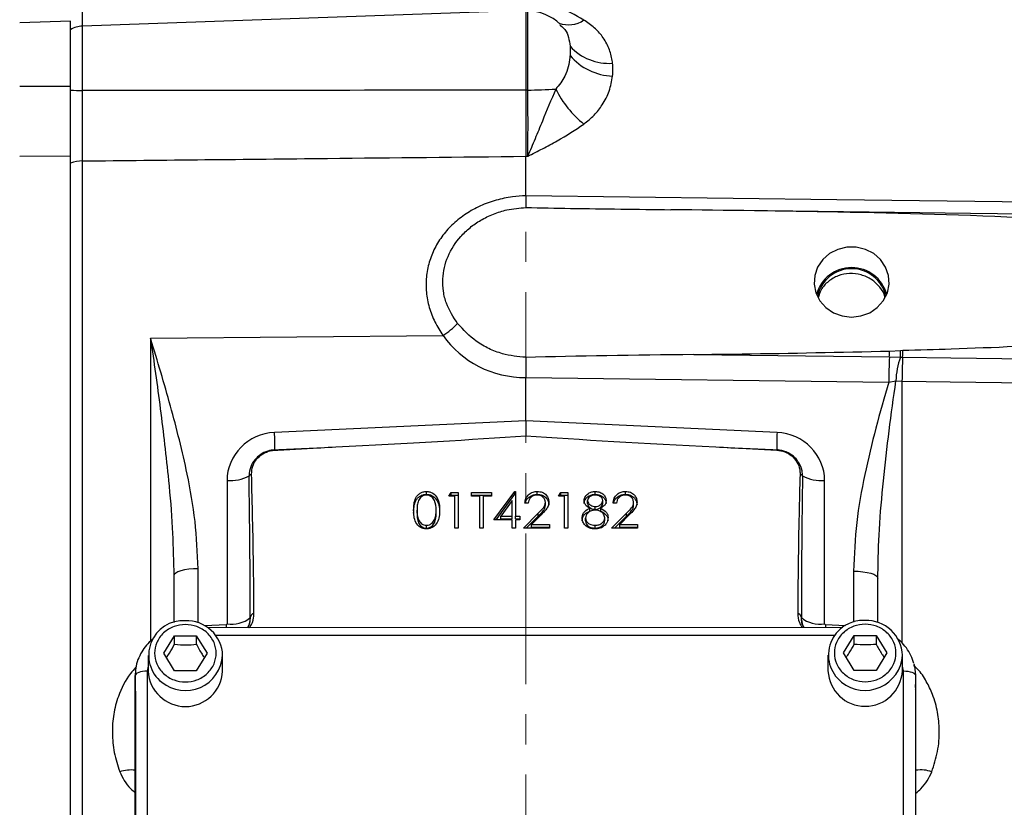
# Model space of a CAD drawing. Header units: inches. Extents: x 0.6 to 16.3, y 0.2 to 11.5.
# Tile 4 of 9: x 2.7 to 6, y 6.5 to 9.1. Entities that reach past the tile are written whole.
import ezdxf

# ---------------------------------------------------------------- set-up
doc = ezdxf.new("R2010")
doc.units = ezdxf.units.IN
doc.header["$MEASUREMENT"] = 0
doc.linetypes.add('CENTERX2', pattern=[0.8, 0.5, -0.1, 0.1, -0.1])
doc.styles.add('SLDTEXTSTYLE0', font='TXT', dxfattribs={"width": 0.75})
doc.dimstyles.new('SLDDIMSTYLE1', dxfattribs={"dimtxt": 0.137795, "dimasz": 0.14, "dimexe": 0, "dimexo": 0.0625, "dimgap": 0.034449, "dimtad": 0, "dimdec": 1, "dimlfac": 1.5, "dimrnd": 1e-09, "dimzin": 12, "dimdsep": 46, "dimtxsty": 'SLDTEXTSTYLE0', "dimblk1": 'CLOSED', "dimblk2": 'CLOSED', "dimsah": 1, "dimcen": 0.09, "dimadec": 0, "dimazin": 3, "dimtfac": 1, "dimtdec": 1, "dimtofl": 0, "dimtmove": 0, "dimatfit": 3, "dimldrblk": 'CLOSED', "dimfxl": 0, "dimfrac": 2, "dimtolj": 1, "dimtzin": 12, "dimarcsym": 0})
doc.dimstyles.new('SLDDIMSTYLE5', dxfattribs={"dimtxt": 0.137795, "dimasz": 0.14, "dimexe": 0, "dimexo": 0.0625, "dimgap": 0.034449, "dimtad": 0, "dimdec": 1, "dimlfac": 1.5, "dimrnd": 1e-09, "dimzin": 4, "dimdsep": 46, "dimtxsty": 'SLDTEXTSTYLE0', "dimblk1": 'CLOSED', "dimblk2": 'CLOSED', "dimsah": 1, "dimcen": 0.09, "dimadec": 0, "dimazin": 1, "dimtfac": 1, "dimtdec": 1, "dimtofl": 0, "dimtmove": 0, "dimatfit": 3, "dimldrblk": 'CLOSED', "dimfxl": 0, "dimfrac": 2, "dimtolj": 1, "dimtzin": 12, "dimarcsym": 0})

# ---------------------------------------------------------------- blocks, each defined once
blk = doc.blocks.new('_Closed')
at = {"color": 0, "linetype": 'ByBlock', "lineweight": -2}
for p, q in [((-1, 0.166667), (0, 0)), ((-1, 0.166667), (-1, -0.166667)), ((0, 0), (-1, -0.166667)), ((0, 0), (-1, 0))]:
    blk.add_line(p, q, dxfattribs=at)
blk = doc.blocks.new('_D_7')
at = {"color": 7, "linetype": 'Continuous', "lineweight": 0}
for p, q in [((5.5488, 10.1336), (5.5068, 10.1336)), ((5.5068, 10.1336), (5.5068, 9.9148)), ((5.8543, 10.1336), (5.8962, 10.1336)), ((5.8962, 10.1336), (5.8962, 9.9148)), ((7.4184, 8.9402), (7.4184, 9.9745)), ((4.3731, 9.9351), (5.386, 9.9351)), ((7.4184, 9.9351), (6.0171, 9.9351)), ((5.5068, 9.9148), (5.5488, 9.9148)), ((5.8962, 9.9148), (5.8543, 9.9148))]:
    blk.add_line(p, q, dxfattribs=at)
at = {"color": 7, "linetype": 'Continuous', "lineweight": 18, "xscale": 0.14, "yscale": 0.14, "rotation": 180.0000000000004}
blk.add_blockref('_Closed', (4.3731, 9.9351), dxfattribs=at)
at = {"color": 7, "linetype": 'Continuous', "lineweight": 18, "xscale": 0.14, "yscale": 0.14}
blk.add_blockref('_Closed', (7.4184, 9.9351), dxfattribs=at)
at = {"color": 7, "linetype": 'Continuous', "lineweight": 18, "char_height": 0.1378, "attachment_point": 1, "style": 'SLDTEXTSTYLE0'}
for s, insert in [('116', (5.5488, 10.0925)), ('4.6', (5.5743, 9.8863))]:
    blk.add_mtext(s, dxfattribs=dict(at, insert=insert))
blk = doc.blocks.new('_D_9')
at = {"color": 7, "linetype": 'Continuous', "lineweight": 0}
for p, q in [((2.405, 10.8423), (2.363, 10.8423)), ((2.363, 10.8423), (2.363, 10.6235)), ((2.7104, 10.8423), (2.7524, 10.8423)), ((2.7524, 10.8423), (2.7524, 10.6235)), ((1.6781, 7.8881), (1.6781, 10.6832)), ((1.6781, 10.6438), (2.2422, 10.6438)), ((4.3731, 10.6438), (2.8732, 10.6438)), ((2.363, 10.6235), (2.405, 10.6235)), ((2.7524, 10.6235), (2.7104, 10.6235))]:
    blk.add_line(p, q, dxfattribs=at)
at = {"color": 7, "linetype": 'Continuous', "lineweight": 18, "xscale": 0.14, "yscale": 0.14, "rotation": 180.0000000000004}
blk.add_blockref('_Closed', (1.6781, 10.6438), dxfattribs=at)
at = {"color": 7, "linetype": 'Continuous', "lineweight": 18, "xscale": 0.14, "yscale": 0.14}
blk.add_blockref('_Closed', (4.3731, 10.6438), dxfattribs=at)
at = {"color": 7, "linetype": 'Continuous', "lineweight": 18, "char_height": 0.1378, "attachment_point": 1, "style": 'SLDTEXTSTYLE0'}
for s, insert in [('103', (2.405, 10.8011)), ('4.0', (2.4304, 10.595))]:
    blk.add_mtext(s, dxfattribs=dict(at, insert=insert))

msp = doc.modelspace()

# ---------------------------------------------------------------- linework, layer by layer
at = {"color": 7, "linetype": 'CENTERX2', "lineweight": 18}
msp.add_line((4.3731, 3.6952), (4.3731, 10.8223), dxfattribs=at)
at = {"color": 7, "linetype": 'Continuous', "lineweight": 25}
for p, q in [((4.3731, 9.1288), (2.9036, 9.0775)), ((4.3731, 9.1288), (4.3731, 8.8651)), ((2.8634, 9.094), (2.6954, 9.0881)), ((2.8634, 8.8779), (2.8634, 9.094)), ((4.4862, 9.0814), (4.4881, 9.0796)), ((2.6954, 8.8777), (2.8634, 8.8779)), ((2.8634, 8.8651), (2.8634, 8.8779)), ((4.3789, 8.8651), (4.3731, 8.8651)), ((2.6954, 8.6455), (2.8634, 8.6473)), ((2.8634, 6.3583), (2.8634, 8.6473)), ((2.9036, 6.3462), (2.9036, 8.63)), ((4.3731, 8.5144), (4.3731, 8.6455)), ((4.3731, 8.6455), (4.3789, 8.6455)), ((4.3731, 8.5144), (4.3731, 8.5144)), ((3.1292, 8.0421), (4.0987, 8.0514)), ((5.579, 7.9995), (5.6152, 8.0019)), ((5.6152, 8.0019), (5.6231, 8.0024)), ((4.9302, 7.9881), (5.5782, 7.98)), ((5.5782, 7.98), (5.6153, 7.9792)), ((4.3731, 7.9119), (4.3731, 7.9118)), ((4.3731, 7.7683), (4.3731, 7.9118)), ((4.3731, 7.9118), (5.5763, 7.8967)), ((5.5763, 7.8967), (5.5998, 7.9005)), ((5.5998, 7.9005), (5.6202, 7.8998)), ((4.3731, 7.7683), (3.5402, 7.7298)), ((5.206, 7.7298), (4.3731, 7.7683)), ((4.3731, 7.7683), (4.3731, 7.719)), ((5.0026, 7.6816), (5.2051, 7.671)), ((3.3826, 7.5703), (3.3826, 7.0951)), ((5.3636, 7.0951), (5.3636, 7.5703)), ((4.0436, 7.5246), (4.0436, 7.5342)), ((4.1181, 7.519), (4.1256, 7.5311)), ((4.1376, 7.519), (4.1181, 7.519)), ((4.124, 7.519), (4.1256, 7.5216)), ((4.1256, 7.5311), (4.149, 7.5311)), ((4.1256, 7.5216), (4.1256, 7.5311)), ((4.1256, 7.5216), (4.149, 7.5216)), ((4.1376, 7.4129), (4.1376, 7.519)), ((4.149, 7.5311), (4.149, 7.4129)), ((4.1928, 7.5311), (4.2594, 7.5311)), ((4.1928, 7.519), (4.1928, 7.5311)), ((4.1928, 7.5216), (4.2594, 7.5216)), ((4.2205, 7.519), (4.1928, 7.519)), ((4.2205, 7.4129), (4.2205, 7.519)), ((4.2318, 7.519), (4.2318, 7.4129)), ((4.2594, 7.519), (4.2318, 7.519)), ((4.2594, 7.5311), (4.2594, 7.519)), ((4.2675, 7.4402), (4.3367, 7.5342)), ((4.2746, 7.4402), (4.3367, 7.5246)), ((4.3367, 7.5342), (4.339, 7.5342)), ((4.3367, 7.5246), (4.3367, 7.5342)), ((4.3367, 7.5246), (4.339, 7.5246)), ((4.339, 7.5342), (4.339, 7.4523)), ((4.4112, 7.5246), (4.4112, 7.5342)), ((4.4819, 7.519), (4.4893, 7.5311)), ((4.5014, 7.519), (4.4819, 7.519)), ((4.4878, 7.519), (4.4893, 7.5216)), ((4.4893, 7.5311), (4.5128, 7.5311)), ((4.4893, 7.5216), (4.4893, 7.5311)), ((4.4893, 7.5216), (4.5128, 7.5216)), ((4.5014, 7.4129), (4.5014, 7.519)), ((4.5128, 7.5311), (4.5128, 7.4129)), ((4.6035, 7.5246), (4.6035, 7.5342)), ((4.7035, 7.5246), (4.7035, 7.5342)), ((4.3276, 7.5037), (4.2899, 7.4523)), ((4.3276, 7.4523), (4.3276, 7.5037)), ((4.3812, 7.4948), (4.3699, 7.4948)), ((4.4381, 7.4885), (4.4381, 7.4981)), ((4.5777, 7.4941), (4.5777, 7.5037)), ((4.5848, 7.4692), (4.5848, 7.4788)), ((4.6033, 7.4746), (4.6033, 7.4841)), ((4.6214, 7.4692), (4.6214, 7.4788)), ((4.6281, 7.4943), (4.6281, 7.5039)), ((4.6735, 7.4948), (4.6622, 7.4948)), ((4.7304, 7.4885), (4.7304, 7.4981)), ((4.0126, 7.4625), (4.0126, 7.472)), ((4.0711, 7.4327), (4.0711, 7.4423)), ((4.0759, 7.4625), (4.0759, 7.472)), ((4.2899, 7.4523), (4.3276, 7.4523)), ((4.2899, 7.4428), (4.2899, 7.4523)), ((4.2899, 7.4428), (4.3276, 7.4428)), ((4.3276, 7.4428), (4.3276, 7.4523)), ((4.339, 7.4523), (4.3536, 7.4523)), ((4.339, 7.4428), (4.339, 7.4523)), ((4.339, 7.4428), (4.3536, 7.4428)), ((4.3536, 7.4523), (4.3536, 7.4402)), ((4.365, 7.4129), (4.4141, 7.4618)), ((4.3746, 7.4129), (4.4141, 7.4523)), ((4.4238, 7.4566), (4.3921, 7.425)), ((4.4141, 7.4523), (4.4141, 7.4618)), ((4.5712, 7.4365), (4.5712, 7.446)), ((4.6346, 7.4376), (4.6346, 7.4471)), ((4.6573, 7.4129), (4.7064, 7.4618)), ((4.6669, 7.4129), (4.7064, 7.4523)), ((4.7161, 7.4566), (4.6844, 7.425)), ((4.7064, 7.4523), (4.7064, 7.4618)), ((4.044, 7.4124), (4.044, 7.422)), ((4.149, 7.4129), (4.1376, 7.4129)), ((4.2318, 7.4129), (4.2205, 7.4129)), ((4.3276, 7.4402), (4.2675, 7.4402)), ((4.3276, 7.4129), (4.3276, 7.4402)), ((4.339, 7.4129), (4.3276, 7.4129)), ((4.339, 7.4402), (4.339, 7.4129)), ((4.3536, 7.4402), (4.339, 7.4402)), ((4.4511, 7.4129), (4.365, 7.4129)), ((4.3921, 7.425), (4.4511, 7.425)), ((4.3921, 7.4155), (4.3921, 7.425)), ((4.3921, 7.4155), (4.4511, 7.4155)), ((4.4511, 7.425), (4.4511, 7.4129)), ((4.5128, 7.4129), (4.5014, 7.4129)), ((4.6028, 7.4124), (4.6028, 7.422)), ((4.7434, 7.4129), (4.6573, 7.4129)), ((4.6844, 7.425), (4.7434, 7.425)), ((4.6844, 7.4155), (4.6844, 7.425)), ((4.6844, 7.4155), (4.7434, 7.4155)), ((4.7434, 7.425), (4.7434, 7.4129)), ((3.2059, 7.2715), (3.2064, 7.255)), ((3.2064, 7.255), (3.2064, 7.0995)), ((5.5398, 7.247), (5.5402, 7.2597)), ((5.5398, 7.0992), (5.5398, 7.247)), ((3.4597, 7.1162), (3.4586, 7.1065)), ((5.4236, 7.0827), (3.3191, 7.0819)), ((3.3826, 7.0951), (3.3793, 7.0919)), ((5.3669, 7.0919), (5.3636, 7.0951)), ((3.1727, 6.9977), (3.2087, 7.0559)), ((3.2087, 7.0559), (3.2807, 7.0559)), ((3.2087, 7.0273), (3.2087, 7.0559)), ((3.2807, 7.0559), (3.3167, 6.9977)), ((3.2807, 7.0559), (3.2807, 7.0273)), ((5.4261, 6.9985), (5.4621, 7.0567)), ((5.4621, 7.0567), (5.5341, 7.0567)), ((5.4621, 7.028), (5.4621, 7.0567)), ((5.5341, 7.0567), (5.5701, 6.9985)), ((5.5341, 7.0567), (5.5341, 7.028)), ((3.1214, 6.9901), (3.1214, 6.938)), ((3.2087, 6.9395), (3.1727, 6.9977)), ((3.3167, 6.9977), (3.2807, 6.9395)), ((3.3681, 6.938), (3.3681, 6.9901)), ((5.3747, 6.9909), (5.3747, 6.9388)), ((5.4621, 6.9403), (5.4261, 6.9985)), ((5.5701, 6.9985), (5.5341, 6.9403)), ((5.6214, 6.9388), (5.6214, 6.9909)), ((3.0784, 5.99), (3.0781, 6.9236)), ((3.0781, 6.9236), (3.0781, 6.8782)), ((3.1181, 6.938), (3.1184, 6.0044)), ((3.2807, 6.9395), (3.2087, 6.9395)), ((5.5341, 6.9403), (5.4621, 6.9403)), ((5.6251, 6.0052), (5.6247, 6.9388)), ((5.6647, 6.9245), (5.6651, 5.9909)), ((5.6664, 6.8721), (5.6647, 6.8941)), ((3.0781, 6.8782), (3.0784, 5.9446)), ((3.0798, 6.8721), (3.0798, 5.9278)), ((5.6664, 5.9278), (5.6664, 6.8721))]:
    msp.add_line(p, q, dxfattribs=at)
at = {"color": 8, "linetype": 'Continuous', "lineweight": 25}
for p, q in [((4.3789, 9.1286), (4.3789, 8.8651)), ((2.9036, 8.8634), (2.9036, 9.0775)), ((3.1292, 8.0421), (3.1292, 7.037)), ((5.6202, 7.031), (5.6202, 7.8998)), ((3.2869, 7.0983), (3.2869, 7.278)), ((5.4593, 7.2699), (5.4593, 7.1002)), ((3.3793, 7.0919), (3.3086, 7.0886)), ((3.3793, 7.0919), (3.3797, 7.082)), ((5.3669, 7.0919), (5.3665, 7.0826)), ((5.4332, 7.0888), (5.3669, 7.0919)), ((5.3971, 7.057), (3.3456, 7.0563)), ((3.1214, 6.9543), (3.1181, 6.938)), ((5.6247, 6.9388), (5.6214, 6.9551))]:
    msp.add_line(p, q, dxfattribs=at)
at = {"color": 7, "linetype": 'Continuous', "lineweight": 25, "flags": 128}
for points in [[(6.2036, 8.4909), (6.0437, 8.493), (5.4041, 8.5012), (4.3731, 8.5144)], [(6.2058, 8.4516), (5.8476, 8.4562), (5.0898, 8.4657)], [(5.4531, 8.1125), (5.4841, 8.1162), (5.5131, 8.1269), (5.5383, 8.144), (5.5582, 8.1665), (5.5715, 8.1928), (5.5773, 8.2214), (5.5754, 8.2505), (5.5657, 8.2782), (5.549, 8.3028), (5.5263, 8.3227), (5.4989, 8.3368), (5.4687, 8.344), (5.4375, 8.344), (5.4073, 8.3368), (5.3799, 8.3227), (5.3572, 8.3028), (5.3405, 8.2782), (5.3308, 8.2505), (5.3289, 8.2214), (5.3347, 8.1928), (5.348, 8.1665), (5.3679, 8.144), (5.3931, 8.1269), (5.4221, 8.1162), (5.4531, 8.1125)], [(5.6222, 7.9793), (5.7821, 7.9773), (6.2056, 7.972)], [(5.6202, 7.8998), (5.7801, 7.8978), (6.2036, 7.8926)], [(3.2869, 7.278), (3.271, 7.2774), (3.2559, 7.276), (3.242, 7.2739), (3.2298, 7.271), (3.2199, 7.2675), (3.2125, 7.2636), (3.208, 7.2594), (3.2064, 7.255)], [(5.4593, 7.2699), (5.4752, 7.2693), (5.4903, 7.2679), (5.5042, 7.2658), (5.5164, 7.2629), (5.5263, 7.2595), (5.5337, 7.2556), (5.5382, 7.2513), (5.5398, 7.247)], [(5.6596, 6.9627), (5.6615, 6.9549), (5.6647, 6.9245)], [(3.1181, 6.938), (3.1103, 6.9377), (3.1028, 6.9369), (3.0958, 6.9355), (3.0898, 6.9337), (3.0848, 6.9316), (3.0811, 6.9291), (3.0788, 6.9264), (3.0781, 6.9236)], [(5.6247, 6.9388), (5.6325, 6.9385), (5.64, 6.9377), (5.647, 6.9364), (5.653, 6.9346), (5.658, 6.9325), (5.6617, 6.93), (5.664, 6.9273), (5.6647, 6.9245)]]:
    msp.add_lwpolyline(points, dxfattribs=at)
at = {"color": 7, "linetype": 'Continuous', "lineweight": 25}
for centre, radius, start, end in [((4.3731, 8.962), 0.1667, 46.6903, 88), ((2.9064, 8.9975), 0.08, 92, 122.5136), ((4.6477, 9.1261), 0.1724, 222.1195, 274.3396), ((4.6674, 9.1042), 0.193, 220.0986, 268.0042), ((2.9047, 9.388), 0.5246, 265.4846, 269.8806), ((4.378, 10.2933), 1.4281, 270.0385, 273.7856), ((4.779, 9.0201), 0.3423, 206.346, 231.4321), ((2.9053, 8.5038), 0.1262, 90.7382, 109.3569), ((5.4531, 8.1558), 0.1207, 15.261, 164.739), ((5.4531, 8.1567), 0.1158, 11.9351, 168.0649), ((3.9519, 8.2814), 0.2728, 302.5508, 315.6642), ((4.5198, 8.0326), 1.0596, 357.1525, 358.2096), ((5.0638, 7.9862), 0.5515, 359.2732, 1.6314), ((4.5867, 8.0331), 1.0369, 357.0267, 358.3024), ((7.5023, 7.895), 1.926, 177.4696, 179.9479), ((5.837, 7.8945), 0.2373, 159.0848, 178.5348), ((7.4337, 7.8947), 1.8136, 177.326, 179.8376), ((2.8386, 7.6882), 0.7028, 358.6951, 3.3913), ((5.9076, 7.6882), 0.7028, 176.6087, 181.3049), ((3.5519, 7.6706), 0.0107, 171.5511, 177.825), ((5.1943, 7.6706), 0.0107, 2.175, 8.4489), ((3.3919, 7.7101), 0.1401, 266.1927, 297.0836), ((3.4817, 7.5607), 0.0359, 119.7067, 136.6384), ((5.2645, 7.5607), 0.0359, 43.3616, 60.2933), ((5.3543, 7.7101), 0.1401, 242.9164, 273.8073), ((3.3986, 7.188), 0.0943, 260.1862, 310.3495), ((3.4803, 7.1106), 0.0214, 113.3738, 164.7874), ((5.2659, 7.1106), 0.0214, 15.2126, 66.6262), ((5.3476, 7.188), 0.0943, 229.6505, 279.8138), ((3.2374, 6.991), 0.1145, 86.3204, 231.6089), ((3.2498, 6.987), 0.1183, 1.4731, 92.4617), ((5.4907, 6.9917), 0.1145, 86.3204, 231.6089), ((5.5031, 6.9878), 0.1183, 1.4731, 92.4617), ((3.2447, 6.9444), 0.1235, 182.9753, 357.0247), ((5.4981, 6.9452), 0.1235, 182.9753, 357.0247)]:
    msp.add_arc(centre, radius, start, end, dxfattribs=at)
at = {"color": 8, "linetype": 'Continuous', "lineweight": 25}
for centre, radius, start, end in [((4.5146, 9.1708), 0.0893, 249.3186, 304.7607), ((3.2443, 6.9977), 0.124, 231.0295, 356.4995), ((5.4976, 6.9984), 0.124, 231.0295, 356.4995), ((5.6545, 6.8718), 0.0119, 1.26, 30.8378), ((3.0653, 6.4833), 0.1273, 84.209, 107.4601), ((5.682, 6.4923), 0.1184, 71.7348, 97.53)]:
    msp.add_arc(centre, radius, start, end, dxfattribs=at)
at = {"color": 7, "linetype": 'Continuous', "lineweight": 25}
for centre, major_axis, ratio, start_param, end_param in [((4.3759, 8.2335), (0.3286, 0.0582), 0.962793, 3.561487, 4.53521), ((5.6768, 7.9175), (2.2836, 0), 0.032706, 1.903863, 2.17838), ((3.5459, 7.5724), (0.161, 0.0285), 0.962793, 1.4369, 2.97279), ((2.8154, 7.7184), (2.1007, 0.0685), 0.035536, 5.168919, 5.546555), ((5.9308, 7.7184), (2.1007, -0.0685), 0.035536, 3.878223, 4.255859), ((5.2003, 7.5724), (0.161, -0.0285), 0.962793, 0.168803, 1.704693), ((-18.4416, 6.7351), (50.2127, 2.294), 0.001485, 5.165466, 5.169954), ((27.1879, 6.7351), (50.2127, -2.294), 0.001485, 4.254824, 4.259312), ((3.3798, 6.9771), (0.0028, 1.737), 0.046027, 4.792596, 5.070201), ((5.3664, 6.9771), (-0.0028, 1.737), 0.046027, 1.212984, 1.490589)]:
    msp.add_ellipse(centre, major_axis=major_axis, ratio=ratio, start_param=start_param, end_param=end_param, dxfattribs=at)
for points, knots in [([(4.5656, 9.0974), (4.5367, 9.1134), (4.493, 9.1377), (4.4288, 9.1644), (4.3958, 9.1774), (4.3791, 9.1839), (4.3789, 9.1839)], [0, 0, 0, 0, 0.493398, 0.7450289, 0.9974526, 1, 1, 1, 1]), ([(4.6607, 8.9542), (4.6604, 8.9572), (4.6583, 8.9742), (4.6498, 9.0048), (4.6294, 9.0412), (4.6013, 9.0727), (4.5776, 9.0891), (4.5656, 9.0974)], [0, 0, 0, 0, 0.054789, 0.306864, 0.566571, 0.779999, 1, 1, 1, 1]), ([(4.5198, 8.9799), (4.5196, 8.9776), (4.5187, 8.9654), (4.5146, 8.9423), (4.5028, 8.9051), (4.4836, 8.882), (4.4722, 8.8682)], [0, 0, 0, 0, 0.061603, 0.328469, 0.601193, 1, 1, 1, 1]), ([(4.5656, 8.7525), (4.5773, 8.762), (4.601, 8.7812), (4.6298, 8.8184), (4.6523, 8.8624), (4.6579, 8.8948), (4.6607, 8.9113)], [0, 0, 0, 0, 0.21336, 0.43352, 0.711269, 1, 1, 1, 1]), ([(2.8634, 8.6473), (2.8634, 8.6657), (2.8634, 8.6997), (2.8634, 8.7559), (2.8634, 8.8147), (2.8634, 8.8558), (2.8634, 8.8779)], [0, 0, 0, 0, 0.266835, 0.494114, 0.727989, 1, 1, 1, 1]), ([(2.8634, 8.64), (2.8634, 8.6507), (2.8634, 8.6782), (2.8634, 8.7271), (2.8634, 8.7847), (2.8634, 8.8311), (2.8634, 8.8579), (2.8634, 8.8651)], [0, 0, 0, 0, 0.160172, 0.411657, 0.656043, 0.907518, 1, 1, 1, 1]), ([(2.9036, 8.63), (2.9036, 8.6472), (2.9035, 8.682), (2.9034, 8.7404), (2.9035, 8.8017), (2.9036, 8.8426), (2.9036, 8.8634)], [0, 0, 0, 0, 0.245724, 0.500002, 0.745724, 1, 1, 1, 1]), ([(4.3731, 8.8651), (4.1137, 8.8647), (3.6238, 8.8638), (3.134, 8.8636), (2.9036, 8.8634)], [0, 0, 0, 0, 0.529676, 1, 1, 1, 1]), ([(4.3731, 8.8651), (4.3731, 8.8461), (4.3731, 8.8076), (4.3731, 8.7506), (4.3731, 8.6952), (4.3731, 8.6623), (4.3731, 8.6455)], [0, 0, 0, 0, 0.246215, 0.500001, 0.746214, 1, 1, 1, 1]), ([(4.4722, 8.8682), (4.4573, 8.8325), (4.4337, 8.7763), (4.4034, 8.7019), (4.3872, 8.6641), (4.379, 8.6456), (4.3789, 8.6455)], [0, 0, 0, 0, 0.4589434, 0.7218646, 0.9976696, 1, 1, 1, 1]), ([(4.3789, 8.8651), (4.379, 8.8466), (4.3792, 8.8092), (4.3793, 8.7527), (4.3792, 8.6967), (4.379, 8.6627), (4.3789, 8.6455)], [0, 0, 0, 0, 0.239385, 0.485722, 0.738731, 1, 1, 1, 1]), ([(4.3789, 8.6455), (4.3791, 8.6456), (4.3958, 8.6539), (4.4288, 8.6706), (4.493, 8.7043), (4.5367, 8.7333), (4.5656, 8.7525)], [0, 0, 0, 0, 0.002547, 0.254971, 0.506602, 1, 1, 1, 1]), ([(2.9036, 8.63), (3.1743, 8.6329), (3.6641, 8.638), (4.1539, 8.6432), (4.3731, 8.6455)], [0, 0, 0, 0, 0.55255, 1, 1, 1, 1]), ([(4.3731, 8.5144), (4.3583, 8.5137), (4.3249, 8.5119), (4.2739, 8.5009), (4.2218, 8.4821), (4.1741, 8.4557), (4.1321, 8.4231), (4.0972, 8.3845), (4.07, 8.3414), (4.0516, 8.2944), (4.0421, 8.2451), (4.0422, 8.1945), (4.0517, 8.1442), (4.07, 8.0955), (4.0891, 8.0661), (4.0987, 8.0514)], [0, 0, 0, 0, 0.0632031, 0.1431444, 0.2230807, 0.302355, 0.3816187, 0.4593966, 0.53716, 0.6140366, 0.6909035, 0.7679438, 0.8449877, 0.922487, 1, 1, 1, 1]), ([(4.3731, 8.5144), (4.3731, 8.5071), (4.3732, 8.4925), (4.3732, 8.48), (4.3732, 8.4768), (4.3732, 8.4755)], [0, 0, 0, 0, 0.381475, 0.762946, 1, 1, 1, 1]), ([(4.147, 8.0907), (4.1329, 8.1125), (4.1111, 8.1459), (4.0989, 8.1977), (4.096, 8.2505), (4.1112, 8.315), (4.1476, 8.3715), (4.1875, 8.4096), (4.224, 8.435), (4.2652, 8.455), (4.3153, 8.4709), (4.3522, 8.4738), (4.3732, 8.4755)], [0, 0, 0, 0, 0.139885, 0.215565, 0.29123, 0.432431, 0.574606, 0.651054, 0.727517, 0.809308, 0.891107, 1, 1, 1, 1]), ([(4.3732, 8.4755), (4.4226, 8.4746), (4.5829, 8.4716), (4.7432, 8.4698), (4.854, 8.4685)], [0, 0, 0, 0, 0.30853, 1, 1, 1, 1]), ([(6.2073, 8.4319), (6.154, 8.4348), (5.8878, 8.4494), (5.4365, 8.4608), (5.0386, 8.4661), (4.854, 8.4685)], [0, 0, 0, 0, 0.118179, 0.590932, 1, 1, 1, 1]), ([(5.5633, 8.1782), (5.5633, 8.1785), (5.5618, 8.1907), (5.5473, 8.2123), (5.5206, 8.2382), (5.4849, 8.254), (5.4461, 8.2584), (5.4078, 8.2508), (5.375, 8.2319), (5.3514, 8.2062), (5.3453, 8.1856), (5.3426, 8.1765)], [0, 0, 0, 0, 0.003081, 0.13109, 0.259145, 0.387161, 0.515039, 0.64293, 0.771116, 0.899571, 1, 1, 1, 1]), ([(4.3732, 7.9789), (4.3469, 7.9814), (4.3046, 7.9856), (4.2501, 8.007), (4.1966, 8.0371), (4.1664, 8.0698), (4.147, 8.0907)], [0, 0, 0, 0, 0.297211, 0.479312, 0.666762, 1, 1, 1, 1]), ([(3.2869, 7.278), (3.2846, 7.3304), (3.2801, 7.4358), (3.2476, 7.6161), (3.197, 7.8179), (3.152, 7.9669), (3.1294, 8.0417), (3.1292, 8.0421)], [0, 0, 0, 0, 0.200948, 0.404035, 0.700761, 0.998253, 1, 1, 1, 1]), ([(4.9302, 7.9881), (4.9836, 7.9888), (5.1998, 7.9913), (5.4161, 7.996), (5.579, 7.9995)], [0, 0, 0, 0, 0.246598, 1, 1, 1, 1]), ([(5.6231, 8.0024), (5.6764, 8.0038), (5.8712, 8.0091), (6.0659, 8.0186), (6.2073, 8.0256)], [0, 0, 0, 0, 0.273641, 1, 1, 1, 1]), ([(4.3732, 7.9789), (4.3732, 7.9742), (4.3732, 7.9619), (4.3732, 7.9385), (4.3731, 7.9207), (4.3731, 7.9119)], [0, 0, 0, 0, 0.230653, 0.615325, 1, 1, 1, 1]), ([(5.6153, 7.9792), (5.6164, 7.9792), (5.6187, 7.9793), (5.621, 7.9793), (5.6222, 7.9793)], [0, 0, 0, 0, 0.4790001, 1, 1, 1, 1]), ([(5.5763, 7.8967), (5.5616, 7.846), (5.5323, 7.7445), (5.4955, 7.5896), (5.4664, 7.4315), (5.4617, 7.3239), (5.4593, 7.2699)], [0, 0, 0, 0, 0.247523, 0.495355, 0.746644, 1, 1, 1, 1]), ([(3.5412, 7.6722), (3.5333, 7.6712), (3.5161, 7.6691), (3.4958, 7.6587), (3.4772, 7.6433), (3.4627, 7.6229), (3.4561, 7.601), (3.4557, 7.5884), (3.4557, 7.5854)], [0, 0, 0, 0, 0.175563, 0.377503, 0.492691, 0.711013, 0.929957, 1, 1, 1, 1]), ([(3.464, 7.5919), (3.4646, 7.6006), (3.4659, 7.618), (3.4794, 7.6416), (3.4999, 7.6596), (3.5219, 7.669), (3.5361, 7.6705), (3.5411, 7.671)], [0, 0, 0, 0, 0.220197, 0.440552, 0.660955, 0.880079, 1, 1, 1, 1]), ([(3.5411, 7.671), (3.5444, 7.6712), (3.5611, 7.6721), (3.6286, 7.6758), (3.6928, 7.679), (3.7436, 7.6816)], [0, 0, 0, 0, 0.048999, 0.246776, 1, 1, 1, 1]), ([(5.2906, 7.5854), (5.2902, 7.5912), (5.2893, 7.6065), (5.2805, 7.6277), (5.2644, 7.6482), (5.2428, 7.6638), (5.2211, 7.6709), (5.2082, 7.672), (5.205, 7.6722)], [0, 0, 0, 0, 0.133792, 0.349993, 0.507743, 0.714732, 0.929626, 1, 1, 1, 1]), ([(5.2051, 7.671), (5.2141, 7.6697), (5.2322, 7.667), (5.2558, 7.6527), (5.2732, 7.6324), (5.2816, 7.6108), (5.2821, 7.597), (5.2822, 7.5919)], [0, 0, 0, 0, 0.2156878, 0.4316876, 0.6495951, 0.8692818, 1, 1, 1, 1]), ([(3.4718, 7.1302), (3.4718, 7.1374), (3.4715, 7.1921), (3.4702, 7.3461), (3.4665, 7.4927), (3.464, 7.5919)], [0, 0, 0, 0, 0.046876, 0.355706, 1, 1, 1, 1]), ([(5.2822, 7.5919), (5.281, 7.5472), (5.2766, 7.3933), (5.2753, 7.2394), (5.2744, 7.1302)], [0, 0, 0, 0, 0.290666, 1, 1, 1, 1]), ([(4.0012, 7.472), (4.0014, 7.4789), (4.0017, 7.4927), (4.0063, 7.5097), (4.0141, 7.5215), (4.0224, 7.5286), (4.0325, 7.5333), (4.0399, 7.5339), (4.0436, 7.5342)], [0, 0, 0, 0, 0.250526, 0.500164, 0.625273, 0.750198, 0.875111, 1, 1, 1, 1]), ([(4.0012, 7.4624), (4.0014, 7.4693), (4.0017, 7.4831), (4.0063, 7.5001), (4.0141, 7.512), (4.0224, 7.519), (4.0325, 7.5238), (4.0399, 7.5243), (4.0436, 7.5246)], [0, 0, 0, 0, 0.250526, 0.500164, 0.625273, 0.750198, 0.875111, 1, 1, 1, 1]), ([(4.044, 7.522), (4.041, 7.5218), (4.0352, 7.5212), (4.0275, 7.5171), (4.0214, 7.5113), (4.0158, 7.5017), (4.0129, 7.4882), (4.0127, 7.4774), (4.0126, 7.472)], [0, 0, 0, 0, 0.124874, 0.249889, 0.374726, 0.499789, 0.7495, 1, 1, 1, 1]), ([(4.0436, 7.5342), (4.0473, 7.5339), (4.0548, 7.5333), (4.0684, 7.5272), (4.0805, 7.5131), (4.0867, 7.4928), (4.0871, 7.4789), (4.0873, 7.472)], [0, 0, 0, 0, 0.1251695, 0.2503357, 0.4988652, 0.7490161, 1, 1, 1, 1]), ([(4.0436, 7.5246), (4.0473, 7.5243), (4.0548, 7.5238), (4.0684, 7.5176), (4.0805, 7.5036), (4.0867, 7.4833), (4.0871, 7.4694), (4.0873, 7.4624)], [0, 0, 0, 0, 0.125169, 0.250336, 0.498865, 0.749016, 1, 1, 1, 1]), ([(4.0759, 7.472), (4.0755, 7.483), (4.0748, 7.4994), (4.0629, 7.5157), (4.0526, 7.5212), (4.0468, 7.5218), (4.044, 7.522)], [0, 0, 0, 0, 0.500072, 0.749021, 0.874598, 1, 1, 1, 1]), ([(4.3699, 7.4948), (4.3706, 7.5005), (4.3721, 7.512), (4.3829, 7.5251), (4.3966, 7.533), (4.4063, 7.5338), (4.4112, 7.5342)], [0, 0, 0, 0, 0.280029, 0.559515, 0.779668, 1, 1, 1, 1]), ([(4.372, 7.4948), (4.3724, 7.4972), (4.3738, 7.5053), (4.383, 7.5155), (4.3966, 7.5235), (4.4063, 7.5242), (4.4112, 7.5246)], [0, 0, 0, 0, 0.142936, 0.475639, 0.737713, 1, 1, 1, 1]), ([(4.4106, 7.522), (4.4063, 7.5216), (4.3976, 7.5208), (4.3878, 7.5134), (4.3826, 7.5042), (4.3817, 7.4979), (4.3812, 7.4948)], [0, 0, 0, 0, 0.279699, 0.558847, 0.779176, 1, 1, 1, 1]), ([(4.4381, 7.4981), (4.4375, 7.5017), (4.4365, 7.5091), (4.4287, 7.5168), (4.4198, 7.5214), (4.4137, 7.5218), (4.4106, 7.522)], [0, 0, 0, 0, 0.279126, 0.558978, 0.77935, 1, 1, 1, 1]), ([(4.4112, 7.5342), (4.4168, 7.5337), (4.4281, 7.5327), (4.4406, 7.5231), (4.4482, 7.5114), (4.449, 7.5031), (4.4494, 7.499)], [0, 0, 0, 0, 0.2798903, 0.5592237, 0.7795824, 1, 1, 1, 1]), ([(4.4112, 7.5246), (4.4168, 7.5241), (4.4281, 7.5231), (4.4406, 7.5135), (4.4482, 7.5018), (4.449, 7.4936), (4.4494, 7.4895)], [0, 0, 0, 0, 0.27989, 0.559224, 0.779582, 1, 1, 1, 1]), ([(4.5663, 7.5038), (4.5672, 7.5086), (4.569, 7.518), (4.5795, 7.5279), (4.5914, 7.5333), (4.5995, 7.5339), (4.6035, 7.5342)], [0, 0, 0, 0, 0.2788058, 0.5584573, 0.7791595, 1, 1, 1, 1]), ([(4.5663, 7.4943), (4.5672, 7.499), (4.569, 7.5085), (4.5795, 7.5183), (4.5914, 7.5237), (4.5995, 7.5243), (4.6035, 7.5246)], [0, 0, 0, 0, 0.278806, 0.558457, 0.77916, 1, 1, 1, 1]), ([(4.6028, 7.522), (4.5995, 7.5218), (4.5929, 7.5214), (4.5847, 7.5171), (4.5788, 7.511), (4.5781, 7.5061), (4.5777, 7.5037)], [0, 0, 0, 0, 0.280651, 0.560566, 0.78062, 1, 1, 1, 1]), ([(4.6281, 7.5039), (4.6274, 7.5069), (4.626, 7.513), (4.6167, 7.5209), (4.6081, 7.5216), (4.6028, 7.522)], [0, 0, 0, 0, 0.278971, 0.559919, 1, 1, 1, 1]), ([(4.6035, 7.5342), (4.6085, 7.5337), (4.6186, 7.5326), (4.6305, 7.5248), (4.638, 7.5146), (4.6389, 7.5072), (4.6394, 7.5035)], [0, 0, 0, 0, 0.279929, 0.559623, 0.779946, 1, 1, 1, 1]), ([(4.6035, 7.5246), (4.6085, 7.5241), (4.6186, 7.5231), (4.6305, 7.5153), (4.638, 7.505), (4.6389, 7.4976), (4.6394, 7.4939)], [0, 0, 0, 0, 0.279929, 0.559623, 0.779946, 1, 1, 1, 1]), ([(4.6622, 7.4948), (4.6629, 7.5005), (4.6644, 7.512), (4.6752, 7.5251), (4.6889, 7.533), (4.6986, 7.5338), (4.7035, 7.5342)], [0, 0, 0, 0, 0.280029, 0.559515, 0.779668, 1, 1, 1, 1]), ([(4.6643, 7.4948), (4.6647, 7.4972), (4.6661, 7.5053), (4.6753, 7.5155), (4.6889, 7.5235), (4.6986, 7.5242), (4.7035, 7.5246)], [0, 0, 0, 0, 0.142936, 0.475639, 0.737713, 1, 1, 1, 1]), ([(4.7029, 7.522), (4.6986, 7.5216), (4.6899, 7.5208), (4.6801, 7.5134), (4.6749, 7.5042), (4.674, 7.4979), (4.6735, 7.4948)], [0, 0, 0, 0, 0.2796987, 0.5588466, 0.7791762, 1, 1, 1, 1]), ([(4.7304, 7.4981), (4.7298, 7.5017), (4.7288, 7.5091), (4.721, 7.5168), (4.7121, 7.5214), (4.706, 7.5218), (4.7029, 7.522)], [0, 0, 0, 0, 0.279126, 0.558978, 0.77935, 1, 1, 1, 1]), ([(4.7035, 7.5342), (4.7091, 7.5337), (4.7204, 7.5327), (4.7329, 7.5231), (4.7405, 7.5114), (4.7413, 7.5031), (4.7417, 7.499)], [0, 0, 0, 0, 0.27989, 0.559224, 0.779582, 1, 1, 1, 1]), ([(4.7035, 7.5246), (4.7091, 7.5241), (4.7204, 7.5231), (4.7329, 7.5135), (4.7405, 7.5018), (4.7413, 7.4936), (4.7417, 7.4895)], [0, 0, 0, 0, 0.27989, 0.559224, 0.779582, 1, 1, 1, 1]), ([(4.4141, 7.4618), (4.4202, 7.4677), (4.4286, 7.4758), (4.437, 7.4884), (4.4377, 7.4949), (4.4381, 7.4981)], [0, 0, 0, 0, 0.560717, 0.780532, 1, 1, 1, 1]), ([(4.4141, 7.4523), (4.4202, 7.4581), (4.4286, 7.4662), (4.437, 7.4789), (4.4377, 7.4853), (4.4381, 7.4885)], [0, 0, 0, 0, 0.560717, 0.780532, 1, 1, 1, 1]), ([(4.4494, 7.499), (4.4489, 7.4943), (4.4479, 7.4849), (4.4378, 7.4708), (4.4291, 7.462), (4.4238, 7.4566)], [0, 0, 0, 0, 0.279288, 0.559154, 1, 1, 1, 1]), ([(4.5599, 7.4464), (4.5603, 7.4503), (4.5611, 7.4582), (4.5696, 7.4705), (4.5791, 7.4756), (4.5848, 7.4788)], [0, 0, 0, 0, 0.279987, 0.559901, 1, 1, 1, 1]), ([(4.5848, 7.4788), (4.5794, 7.4821), (4.5718, 7.4868), (4.567, 7.4968), (4.5666, 7.5015), (4.5663, 7.5038)], [0, 0, 0, 0, 0.557752, 0.778932, 1, 1, 1, 1]), ([(4.5777, 7.5037), (4.5784, 7.5005), (4.5798, 7.4942), (4.5874, 7.4883), (4.5953, 7.4847), (4.6006, 7.4843), (4.6033, 7.4841)], [0, 0, 0, 0, 0.277721, 0.558224, 0.779072, 1, 1, 1, 1]), ([(4.5777, 7.4941), (4.5784, 7.491), (4.5798, 7.4847), (4.5874, 7.4787), (4.5953, 7.4751), (4.6006, 7.4748), (4.6033, 7.4746)], [0, 0, 0, 0, 0.277721, 0.558224, 0.779072, 1, 1, 1, 1]), ([(4.6033, 7.4841), (4.6067, 7.4845), (4.6134, 7.4851), (4.6215, 7.4899), (4.6268, 7.4966), (4.6276, 7.5015), (4.6281, 7.5039)], [0, 0, 0, 0, 0.280237, 0.5601454, 0.7804348, 1, 1, 1, 1]), ([(4.6033, 7.4746), (4.6067, 7.4749), (4.6134, 7.4756), (4.6215, 7.4804), (4.6268, 7.487), (4.6276, 7.4919), (4.6281, 7.4943)], [0, 0, 0, 0, 0.280237, 0.560145, 0.780435, 1, 1, 1, 1]), ([(4.6394, 7.5035), (4.6391, 7.5005), (4.6386, 7.4947), (4.6326, 7.4853), (4.6257, 7.4813), (4.6214, 7.4788)], [0, 0, 0, 0, 0.280159, 0.560243, 1, 1, 1, 1]), ([(4.6214, 7.4788), (4.6286, 7.4747), (4.6386, 7.469), (4.6452, 7.4564), (4.6457, 7.4504), (4.6459, 7.4473)], [0, 0, 0, 0, 0.5582714, 0.7790888, 1, 1, 1, 1]), ([(4.7064, 7.4618), (4.7125, 7.4677), (4.721, 7.4758), (4.7293, 7.4884), (4.73, 7.4949), (4.7304, 7.4981)], [0, 0, 0, 0, 0.560717, 0.780532, 1, 1, 1, 1]), ([(4.7064, 7.4523), (4.7125, 7.4581), (4.721, 7.4662), (4.7293, 7.4789), (4.73, 7.4853), (4.7304, 7.4885)], [0, 0, 0, 0, 0.560717, 0.780532, 1, 1, 1, 1]), ([(4.7417, 7.499), (4.7412, 7.4943), (4.7402, 7.4849), (4.7301, 7.4708), (4.7214, 7.462), (4.7161, 7.4566)], [0, 0, 0, 0, 0.279288, 0.559154, 1, 1, 1, 1]), ([(4.0436, 7.4099), (4.0399, 7.4101), (4.0325, 7.4107), (4.019, 7.4169), (4.0072, 7.431), (4.0018, 7.4513), (4.0014, 7.4651), (4.0012, 7.472)], [0, 0, 0, 0, 0.125181, 0.250351, 0.498778, 0.748946, 1, 1, 1, 1]), ([(4.0126, 7.472), (4.0127, 7.4666), (4.0129, 7.4558), (4.0162, 7.4397), (4.025, 7.4283), (4.0353, 7.4229), (4.0411, 7.4223), (4.044, 7.422)], [0, 0, 0, 0, 0.2510852, 0.5013708, 0.7496281, 0.8748771, 1, 1, 1, 1]), ([(4.0126, 7.4625), (4.0127, 7.4571), (4.0129, 7.4463), (4.0162, 7.4302), (4.025, 7.4187), (4.0353, 7.4133), (4.0411, 7.4127), (4.044, 7.4124)], [0, 0, 0, 0, 0.251085, 0.501371, 0.749628, 0.874877, 1, 1, 1, 1]), ([(4.0873, 7.472), (4.0871, 7.465), (4.0867, 7.4511), (4.0805, 7.4308), (4.0683, 7.4169), (4.0547, 7.4107), (4.0473, 7.4101), (4.0436, 7.4099)], [0, 0, 0, 0, 0.2510019, 0.5011378, 0.7496117, 0.8748068, 1, 1, 1, 1]), ([(4.044, 7.422), (4.0474, 7.4224), (4.0543, 7.4232), (4.065, 7.43), (4.0688, 7.4376), (4.0711, 7.4423)], [0, 0, 0, 0, 0.2802572, 0.5607811, 1, 1, 1, 1]), ([(4.0711, 7.4423), (4.0727, 7.4477), (4.0756, 7.4575), (4.0758, 7.4676), (4.0759, 7.472)], [0, 0, 0, 0, 0.559599, 1, 1, 1, 1]), ([(4.0711, 7.4327), (4.0727, 7.4382), (4.0756, 7.4479), (4.0758, 7.458), (4.0759, 7.4625)], [0, 0, 0, 0, 0.559599, 1, 1, 1, 1]), ([(4.5599, 7.4368), (4.5603, 7.4408), (4.5611, 7.4487), (4.5696, 7.4609), (4.5791, 7.4661), (4.5848, 7.4692)], [0, 0, 0, 0, 0.279987, 0.559901, 1, 1, 1, 1]), ([(4.6027, 7.4099), (4.5966, 7.4102), (4.5844, 7.4109), (4.5701, 7.4205), (4.5615, 7.433), (4.5604, 7.4419), (4.5599, 7.4464)], [0, 0, 0, 0, 0.280545, 0.559269, 0.779816, 1, 1, 1, 1]), ([(4.6036, 7.472), (4.5991, 7.4717), (4.5902, 7.471), (4.5797, 7.4643), (4.5725, 7.4558), (4.5716, 7.4493), (4.5712, 7.446)], [0, 0, 0, 0, 0.2802829, 0.5601377, 0.7802983, 1, 1, 1, 1]), ([(4.5712, 7.446), (4.5719, 7.4421), (4.5734, 7.4342), (4.5851, 7.4237), (4.5961, 7.4227), (4.6028, 7.422)], [0, 0, 0, 0, 0.279833, 0.560198, 1, 1, 1, 1]), ([(4.6028, 7.422), (4.6072, 7.4223), (4.6159, 7.4228), (4.6264, 7.429), (4.6333, 7.4376), (4.6341, 7.4439), (4.6346, 7.4471)], [0, 0, 0, 0, 0.2806017, 0.5599618, 0.7801797, 1, 1, 1, 1]), ([(4.6346, 7.4471), (4.6338, 7.451), (4.6323, 7.4589), (4.6233, 7.4667), (4.6136, 7.4714), (4.6069, 7.4718), (4.6036, 7.472)], [0, 0, 0, 0, 0.278303, 0.558509, 0.779146, 1, 1, 1, 1]), ([(4.6214, 7.4692), (4.6286, 7.4651), (4.6386, 7.4595), (4.6452, 7.4468), (4.6457, 7.4408), (4.6459, 7.4378)], [0, 0, 0, 0, 0.558271, 0.779089, 1, 1, 1, 1]), ([(4.6459, 7.4473), (4.6454, 7.4423), (4.6445, 7.4333), (4.6388, 7.426), (4.6363, 7.4228)], [0, 0, 0, 0, 0.559346, 1, 1, 1, 1]), ([(4.044, 7.4124), (4.0474, 7.4128), (4.0543, 7.4136), (4.065, 7.4204), (4.0688, 7.4281), (4.0711, 7.4327)], [0, 0, 0, 0, 0.280257, 0.560781, 1, 1, 1, 1]), ([(4.5712, 7.4365), (4.5719, 7.4325), (4.5734, 7.4246), (4.5851, 7.4142), (4.5961, 7.4131), (4.6028, 7.4124)], [0, 0, 0, 0, 0.279833, 0.560198, 1, 1, 1, 1]), ([(4.6363, 7.4228), (4.6309, 7.4185), (4.6211, 7.4107), (4.6083, 7.4101), (4.6027, 7.4099)], [0, 0, 0, 0, 0.557758, 1, 1, 1, 1]), ([(4.6028, 7.4124), (4.6072, 7.4127), (4.6159, 7.4133), (4.6264, 7.4195), (4.6333, 7.428), (4.6341, 7.4344), (4.6346, 7.4376)], [0, 0, 0, 0, 0.280602, 0.559962, 0.78018, 1, 1, 1, 1]), ([(3.4566, 7.082), (3.4577, 7.0833), (3.4659, 7.0926), (3.4706, 7.11), (3.4715, 7.1252), (3.4718, 7.1302)], [0, 0, 0, 0, 0.097468, 0.707186, 1, 1, 1, 1]), ([(5.2744, 7.1302), (5.2751, 7.1196), (5.2763, 7.1025), (5.2861, 7.0881), (5.2898, 7.0826)], [0, 0, 0, 0, 0.615096, 1, 1, 1, 1]), ([(5.2875, 7.1066), (5.2872, 7.1073), (5.2863, 7.1104), (5.2864, 7.1137), (5.2865, 7.1162)], [0, 0, 0, 0, 0.224244, 1, 1, 1, 1]), ([(3.2447, 7.093), (3.2576, 7.0917), (3.2773, 7.0897), (3.3011, 7.0779), (3.3174, 7.0656), (3.3306, 7.0503), (3.3429, 7.0281), (3.3492, 6.9977), (3.3429, 6.9673), (3.3306, 6.9451), (3.3174, 6.9299), (3.3011, 6.9175), (3.2773, 6.906), (3.2447, 6.9002), (3.2122, 6.906), (3.1884, 6.9175), (3.1721, 6.9299), (3.1588, 6.9451), (3.1465, 6.9673), (3.1403, 6.9977), (3.1465, 7.0281), (3.1588, 7.0503), (3.1721, 7.0656), (3.1884, 7.0779), (3.2122, 7.0897), (3.2319, 7.0917), (3.2447, 7.093)], [0, 0, 0, 0, 0.059864, 0.09209, 0.125, 0.15791, 0.190136, 0.25, 0.309864, 0.34209, 0.375, 0.40791, 0.440136, 0.5, 0.559864, 0.59209, 0.625, 0.65791, 0.690136, 0.75, 0.809864, 0.84209, 0.875, 0.90791, 0.940136, 1, 1, 1, 1]), ([(3.4588, 7.1065), (3.4579, 7.1003), (3.4566, 7.0919), (3.4514, 7.0841), (3.45, 7.082)], [0, 0, 0, 0, 0.732631, 1, 1, 1, 1]), ([(3.4515, 7.082), (3.4521, 7.0829), (3.4566, 7.0901), (3.4578, 7.0987), (3.4589, 7.1063)], [0, 0, 0, 0, 0.119115, 1, 1, 1, 1]), ([(5.2955, 7.0826), (5.2949, 7.0835), (5.2904, 7.0898), (5.2877, 7.0983), (5.2876, 7.1055), (5.2876, 7.1067)], [0, 0, 0, 0, 0.111066, 0.847351, 1, 1, 1, 1]), ([(5.2879, 7.1065), (5.2882, 7.1026), (5.2888, 7.0942), (5.2927, 7.0867), (5.2948, 7.0826)], [0, 0, 0, 0, 0.457066, 1, 1, 1, 1]), ([(5.4981, 7.0937), (5.5109, 7.0925), (5.5306, 7.0905), (5.5544, 7.0786), (5.5707, 7.0663), (5.584, 7.0511), (5.5963, 7.0289), (5.6025, 6.9985), (5.5963, 6.9681), (5.584, 6.9459), (5.5707, 6.9307), (5.5544, 6.9183), (5.5306, 6.9068), (5.4981, 6.901), (5.4655, 6.9068), (5.4417, 6.9183), (5.4254, 6.9307), (5.4122, 6.9459), (5.3999, 6.9681), (5.3936, 6.9985), (5.3999, 7.0289), (5.4122, 7.0511), (5.4254, 7.0663), (5.4417, 7.0786), (5.4655, 7.0905), (5.4852, 7.0925), (5.4981, 7.0937)], [0, 0, 0, 0, 0.059864, 0.09209, 0.125, 0.15791, 0.190136, 0.25, 0.309864, 0.34209, 0.375, 0.40791, 0.440136, 0.5, 0.559864, 0.59209, 0.625, 0.65791, 0.690136, 0.75, 0.809864, 0.84209, 0.875, 0.90791, 0.940136, 1, 1, 1, 1]), ([(3.1358, 7.0433), (3.1355, 7.0431), (3.1279, 7.0378), (3.1153, 7.0241), (3.0988, 7.0021), (3.0867, 6.9763), (3.0791, 6.9497), (3.0787, 6.9318), (3.0785, 6.9236)], [0, 0, 0, 0, 0.007364, 0.198932, 0.398578, 0.605677, 0.820319, 1, 1, 1, 1]), ([(3.1819, 6.9829), (3.1853, 6.9879), (3.1942, 7.0011), (3.2032, 7.0172), (3.2087, 7.0273)], [0, 0, 0, 0, 0.376375, 1, 1, 1, 1]), ([(3.2087, 7.0273), (3.2216, 7.0262), (3.2457, 7.0243), (3.2696, 7.0263), (3.2807, 7.0273)], [0, 0, 0, 0, 0.534747, 1, 1, 1, 1]), ([(3.2807, 7.0273), (3.2872, 7.0157), (3.2961, 6.9996), (3.305, 6.9865), (3.3075, 6.9828)], [0, 0, 0, 0, 0.718831, 1, 1, 1, 1]), ([(5.4352, 6.9837), (5.4386, 6.9887), (5.4476, 7.0019), (5.4565, 7.018), (5.4621, 7.028)], [0, 0, 0, 0, 0.376375, 1, 1, 1, 1]), ([(5.4621, 7.028), (5.4749, 7.027), (5.499, 7.0251), (5.5229, 7.0271), (5.5341, 7.028)], [0, 0, 0, 0, 0.534747, 1, 1, 1, 1]), ([(5.5341, 7.028), (5.5405, 7.0165), (5.5495, 7.0004), (5.5584, 6.9873), (5.5609, 6.9836)], [0, 0, 0, 0, 0.718831, 1, 1, 1, 1]), ([(5.6593, 6.9639), (5.6565, 6.9727), (5.6507, 6.9909), (5.6352, 7.0156), (5.6193, 7.0346), (5.6075, 7.0432), (5.6038, 7.046)], [0, 0, 0, 0, 0.274623, 0.570659, 0.863877, 1, 1, 1, 1])]:
    msp.add_open_spline(points, degree=3, knots=knots, dxfattribs=at)
at = {"color": 8, "linetype": 'Continuous', "lineweight": 25}
for points, knots in [([(2.9035, 9.0741), (2.9035, 9.0738), (2.9035, 9.0723), (2.9034, 9.081), (2.9035, 9.0999), (2.9036, 9.1215), (2.9036, 9.1325)], [0, 0, 0, 0, 0.083483, 0.392454, 0.69103, 1, 1, 1, 1]), ([(4.4881, 9.0796), (4.4933, 9.075), (4.5067, 9.0634), (4.5156, 9.0401), (4.5184, 9.0204), (4.5198, 9.0105)], [0, 0, 0, 0, 0.241152, 0.614863, 1, 1, 1, 1]), ([(3.1292, 8.0421), (3.1293, 8.0416), (3.1403, 7.9644), (3.1622, 7.8085), (3.1868, 7.5987), (3.2026, 7.4193), (3.2048, 7.319), (3.2059, 7.2715)], [0, 0, 0, 0, 0.001845, 0.308798, 0.617018, 0.818694, 1, 1, 1, 1]), ([(5.5402, 7.2597), (5.5413, 7.3093), (5.5437, 7.413), (5.5582, 7.5717), (5.577, 7.7361), (5.5922, 7.8457), (5.5998, 7.9005)], [0, 0, 0, 0, 0.2288545, 0.4782817, 0.7388621, 1, 1, 1, 1]), ([(5.7191, 6.6048), (5.7261, 6.6267), (5.7405, 6.6713), (5.7455, 6.7384), (5.7395, 6.8025), (5.7246, 6.8572), (5.7012, 6.9048), (5.6805, 6.9383), (5.6629, 6.9532), (5.6582, 6.9572)], [0, 0, 0, 0, 0.187834, 0.381518, 0.539109, 0.701176, 0.825251, 0.952676, 1, 1, 1, 1]), ([(3.0808, 6.951), (3.0747, 6.9443), (3.0487, 6.9161), (3.0227, 6.8623), (3.0052, 6.7948), (3.0009, 6.7319), (3.0068, 6.6674), (3.0203, 6.6258), (3.0271, 6.6048)], [0, 0, 0, 0, 0.071203, 0.300511, 0.465338, 0.635272, 0.81519, 1, 1, 1, 1]), ([(3.0271, 6.6048), (3.0317, 6.5948), (3.0411, 6.5746), (3.0595, 6.5508), (3.0742, 6.5386), (3.0798, 6.534)], [0, 0, 0, 0, 0.373542, 0.760534, 1, 1, 1, 1]), ([(5.6664, 6.534), (5.672, 6.5386), (5.6864, 6.5505), (5.7049, 6.5743), (5.7143, 6.5945), (5.7191, 6.6048)], [0, 0, 0, 0, 0.239468, 0.6136134, 1, 1, 1, 1])]:
    msp.add_open_spline(points, degree=3, knots=knots, dxfattribs=at)
at = {"color": 7, "linetype": 'Continuous', "lineweight": 25}
for points in [[(4.5198, 9.0105), (4.5201, 9.0055), (4.5207, 8.9957), (4.5201, 8.9852), (4.5198, 8.9799)], [(4.6607, 8.9113), (4.6613, 8.9186), (4.6624, 8.933), (4.6613, 8.9471), (4.6607, 8.9542)]]:
    msp.add_open_spline(points, degree=3, dxfattribs=at)

# ---------------------------------------------------------------- dimensions: what is measured, and where the dimension line sits
at = {"color": 7, "linetype": 'Continuous', "lineweight": 18}
for base, p1, dimstyle, picture, middle in [((4.3731, 10.6438), (1.6781, 7.8487), 'SLDDIMSTYLE5', '_D_9', (2.5577, 10.6438)), ((4.3731, 9.9351), (7.4184, 8.9008), 'SLDDIMSTYLE1', '_D_7', (5.7015, 9.9351))]:
    dim = msp.add_linear_dim(base=base, p1=p1, p2=(4.3731, 10.8223), dimstyle=dimstyle, dxfattribs=at)
    dim.commit()
    dim.dimension.update_dxf_attribs({"geometry": picture, "text_midpoint": middle, "dimtype": 160})

doc.saveas('drawing.dxf')
